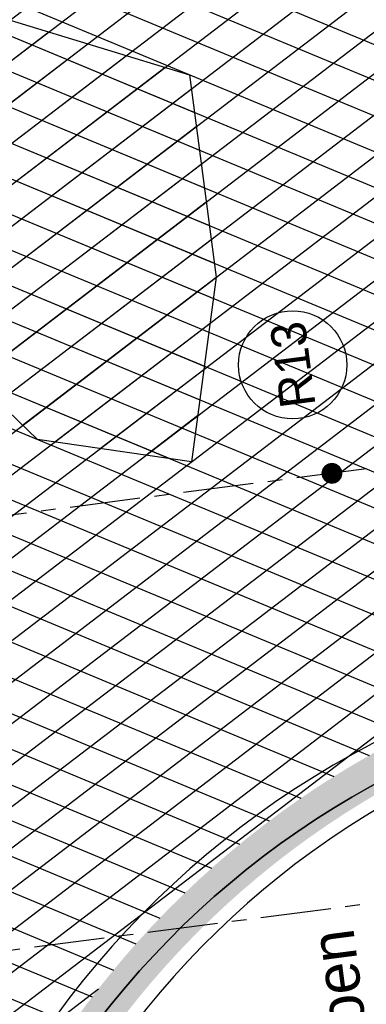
# Model space of a CAD drawing. Extents: x 117893332 to 118394757, y 454959407 to 455669244.
# Tile 58 of 256: x 118257453 to 118261396, y 455195851 to 455207067. Entities that reach past the tile are written whole.
import ezdxf
from ezdxf.enums import TextEntityAlignment as Align

# ---------------------------------------------------------------- set-up
doc = ezdxf.new("R2010")
doc.units = 0
doc.header["$LTSCALE"] = 200
doc.linetypes.add('Tauw_L_Center2', pattern=[6.4990000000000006, 4, -0.833, 0.833, -0.833])
doc.layers.get('0').update_dxf_attribs({"linetype": 'CONTINUOUS'})
doc.layers.add('INFO', color=6, linetype='CONTINUOUS', plot=False)
for name, color, linetype in [('ZU_N_-_AL999---LR_PE-110_sdr00__18_^200~-_-----', 7, 'CONTINUOUS'), ('ZU_N_-_AL999---LR_pvc200_sdr34__20_^200~M_-----', 7, 'CONTINUOUS'), ('ZU_N_-_EL999---LR_PE-110_sdr00~H_-----', 2, 'Tauw_L_Center2'), ('ZU_N_-_EL999---LR_pvc200_sdr34~H_-----', 2, 'Tauw_L_Center2'), ('ZU_N_-_JB00----ZME_tekst__25_^200~-_-----', 7, 'CONTINUOUS'), ('ZU_N_-_ML999---LR_pvc200_sdr34__20_^200~M_-----', 7, 'CONTINUOUS'), ('ZU_N_A_EV02----_kant molgoot ov betonstraatsteen~k_-----', 253, 'CONTINUOUS'), ('ZU_N_A_EV09----_Trottoirband_130-150-250~A_-----', 253, 'CONTINUOUS'), ('ZU_N_A_HV01----_arcering verharding gv asfalt~v_-----', 253, 'CONTINUOUS'), ('ZU_N_A_HV01AAR-_arcering verharding gv asfalt~s_-----', 253, 'CONTINUOUS'), ('ZU_N_A_HV02----molgoot ov betonstraatsteen~v_-----', 253, 'CONTINUOUS')]:
    doc.layers.add(name, color=color, linetype=linetype)
doc.layers.add('ZU_N_-_DX1AMA--_maatvoering_LIN__18_^200', color=7, linetype='CONTINUOUS', lineweight=18)
doc.styles.add('TAUW-ISOCP', font='tcb_isocp.shx')
doc.styles.add('tcb_isocp', font='tcb_isocp.shx')
doc.dimstyles.new('tzu18-dot_^200', dxfattribs={"dimscale": 200, "dimtxt": 1.8, "dimasz": 3, "dimexe": 2, "dimexo": 0, "dimgap": 0.5, "dimtad": 1, "dimdec": 0, "dimzin": 0, "dimdsep": 46, "dimtxsty": 'TAUW-ISOCP', "dimblk": 'DOTSMALL', "dimcen": 2, "dimdle": 1.5, "dimclre": 8, "dimadec": 0, "dimazin": 0, "dimtp": 1, "dimtm": 1, "dimtfac": 1, "dimtix": 1, "dimtmove": 1, "dimatfit": 3, "dimldrblk": 'DOTSMALL', "dimfxl": 1, "dimtvp": 0.5, "dimtolj": 1, "dimtzin": 0, "dimlwd": -1, "dimlwe": 5, "dimarcsym": 0})
pattern_1 = [(157.416313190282, (118248804.6750337, 455213277.5848131), (-144.0121693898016, -346.2448484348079), []), (217.416313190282, (118248804.6750337, 455213277.5848131), (227.8507499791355, -297.8406213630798), [])]

# ---------------------------------------------------------------- blocks, each defined once
blk = doc.blocks.new('_DotSmall')
at = {"color": 0, "linetype": 'ByBlock', "const_width": 0.5}
blk.add_lwpolyline([(-0.0625, 0, 1), (0.0625, 0, 1)], format="xyb", close=True, dxfattribs=at)
blk = doc.blocks.new('*D194')
at = {"layer": 'ZU_N_-_DX1AMA--_maatvoering_LIN__18_^200', "color": 8, "lineweight": 5, "transparency": 16777216}
for p, q in [((118283546.6574581, 455197660.382759), (118283402.0901661, 455198771.0133486)), ((118241154.1453988, 455192142.2827469), (118241009.5781068, 455193252.9133365))]:
    blk.add_line(p, q, dxfattribs=at)
at = {"layer": 'ZU_N_-_DX1AMA--_maatvoering_LIN__18_^200', "color": 0, "transparency": 16777216}
blk.add_line((118283751.2116771, 455198413.0829495), (118240763.7189468, 455192817.5361742), dxfattribs=at)
at = {"layer": 'ZU_N_-_DX1AMA--_maatvoering_LIN__18_^200', "color": 0, "transparency": 16777216, "xscale": 600, "yscale": 600, "zscale": 600}
for p, rotation in [((118283453.7213416, 455198374.3595679), 7.416313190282), ((118241061.2092823, 455192856.2595558), 187.416313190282)]:
    blk.add_blockref('_DotSmall', p, dxfattribs=dict(at, rotation=rotation))
at = {"layer": 'ZU_N_-_DX1AMA--_maatvoering_LIN__18_^200', "color": 0, "transparency": 16777216, "insert": (118253002.3845489, 455194128.2069523), "char_height": 360, "attachment_point": 5, "rotation": 187.416313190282, "style": 'TAUW-ISOCP'}
blk.add_mtext('\\A1;42750', dxfattribs=at)

msp = doc.modelspace()

# ---------------------------------------------------------------- hatches: boundary and pattern name
at = {"layer": 'ZU_N_A_HV01----_arcering verharding gv asfalt~v_-----'}
h = msp.add_hatch(dxfattribs=at)
h.set_pattern_fill('ASFALT', color=256, scale=3000)
h.set_pattern_definition(pattern_1)
h.paths.add_polyline_path([(118253562.4644317, 455173882.7550641, -0.413670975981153), (118245855.7562277, 455163886.7559816), (118232779.448046, 455162183.4266028, -0.2396013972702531), (118226539.3488066, 455164396.4313046), (118222931.5859316, 455163926.7441258), (118222383.7487684, 455168135.4742161), (118218106.8741981, 455167574.5760993), (118214434.7360406, 455164219.5352659), (118215506.4412013, 455155986.2169401), (118286398.3345948, 455165213.991818), (118285827.6629735, 455169598.1464381), (118269443.6465182, 455167465.4905022, -0.4142135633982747), (118257765.8233637, 455176453.3294046), (118256227.8597453, 455188268.6539, -0.4142135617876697), (118265215.698611, 455199946.4769887), (118292266.1138908, 455203467.5444995), (118291600.0729585, 455208584.3784367), (118288512.0832502, 455208182.4244898, -0.4142135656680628), (118286360.315439, 455209838.5329916), (118282082.5253519, 455242702.4295251), (118277103.5895731, 455242054.3371087, -0.4142135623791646), (118269661.0073064, 455247782.5220213), (118267518.7053234, 455264240.6439259), (118262945.7468947, 455263645.3963049), (118267639.6027709, 455227475.8892438), (118267223.0791646, 455227421.9624292), (118267223.0953798, 455227421.8374796), (118252708.3945412, 455225558.9908816), (118252749.7655286, 455225241.1604559), (118251437.4330616, 455225070.8540304), (118250715.0444016, 455230620.5667782), (118243327.2569473, 455287376.853917), (118243629.7457429, 455287416.2279319), (118243124.354806, 455290872.4482069), (118240928.7488096, 455307740.0890951, -0.4142135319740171), (118245603.8051835, 455313814.3496923), (118274546.4505115, 455317581.7228291), (118274030.151141, 455321548.2621741), (118245583.3097502, 455317845.426291, -0.4142135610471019), (118239509.0486006, 455322520.4825709), (118233549.7710685, 455368302.3163094, 0.4142135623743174), (118222813.3463366, 455376565.6076621), (118207809.9167748, 455374612.6583502, 0.4142135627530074), (118199546.6254238, 455363876.233606), (118205505.9032047, 455318094.3984217, -0.4142123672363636), (118200830.8688669, 455312020.1400964), (118163460.5556403, 455307155.6086541), (118165370.8677974, 455292480.2047596), (118168069.5899988, 455292831.4889433), (118168020.6380423, 455293207.5597649, -0.4142128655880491), (118177008.4523232, 455304885.379675), (118193278.4294503, 455307003.2308075, -0.1343417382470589), (118196112.2678289, 455306610.6909133), (118204322.7715568, 455303093.5020068), (118205538.0756343, 455305921.5248985, -0.2648123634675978), (118209818.1357149, 455309156.2414026), (118230144.221444, 455311802.0275834, -0.4142136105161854), (118236218.4835087, 455307126.9714311), (118240860.0830218, 455271468.1296604, -0.4142135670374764), (118236185.026669, 455265393.868468), (118214172.9505057, 455262528.6259582), (118214897.7231318, 455256960.5985169, -0.4142135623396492), (118212810.3363711, 455254248.4745319), (118211683.2549989, 455254101.7658931), (118212034.0112402, 455251407.0995864), (118215577.2140856, 455248630.0588531), (118219142.1158661, 455249094.050086), (118218436.6095952, 455254511.7740204, -0.4142294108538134), (118220523.9794215, 455257224.0278775), (118236969.7760967, 455259364.7257031, -0.4142130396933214), (118243044.0360546, 455254689.6790598), (118246252.6892428, 455230039.716037)])
h.paths.add_polyline_path([(118261528.7105488, 455214269.2460867, -0.4142135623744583), (118263616.0973097, 455216981.3700716), (118275257.8857749, 455218496.745074, -0.414213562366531), (118277970.0097599, 455216409.3583131), (118278976.6705481, 455208675.7399464, -0.4142135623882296), (118276889.283787, 455205963.6159614), (118274097.8328038, 455205600.2615634, -0.4142135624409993), (118272506.4212083, 455206825.0918127), (118272485.2704835, 455206987.5811397), (118269242.6258282, 455206565.4962798), (118269263.7765531, 455206403.0069523, -0.4142135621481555), (118268038.9463059, 455204811.595358), (118265247.4953238, 455204448.240958, -0.4142135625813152), (118262535.371337, 455206535.6277188)], flags=16)
h.paths.add_polyline_path([(118241537.8751546, 455300913.520497), (118240100.0229776, 455300726.2209592), (118239912.72344, 455302164.0731364), (118241350.575617, 455302351.3726742)], flags=16)
h.paths.add_polyline_path([(118240440.7304615, 455309039.881115), (118239002.8782845, 455308852.5815772), (118238815.5787469, 455310290.4337544), (118240253.430924, 455310477.7332923)], flags=16)
h.paths.add_polyline_path([(118229627.9109464, 455315768.5622057), (118215546.7017315, 455313935.6554853, -0.4142135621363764), (118209472.4405793, 455318610.7117853), (118204138.0194814, 455359592.1202821, -0.4142394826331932), (118213125.739277, 455371270.8578054), (118217290.6037433, 455371812.9851407, -0.4142135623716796), (118228968.4268994, 455362825.1463385), (118234302.9672465, 455321842.823391, -0.4142135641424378)], flags=16)
h.paths.add_polyline_path([(118229573.6982125, 455316185.0486755), (118215492.4889975, 455314352.1419551, -0.4142135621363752), (118209888.927049, 455318664.9245196), (118204554.5035642, 455359646.3513534, -0.4142400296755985), (118213179.9520113, 455370854.3713357), (118217344.8164798, 455371396.4986713, -0.4142135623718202), (118228551.94043, 455362770.933602), (118233886.4807771, 455321788.6106545, -0.4142135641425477)], flags=0)
h.paths.add_polyline_path([(118232786.1213894, 455366810.1098367), (118231546.5936505, 455366648.6447184), (118231359.294113, 455368086.4968955), (118232598.8218518, 455368247.9620139)], flags=0)
at = {"layer": 'ZU_N_A_HV01AAR-_arcering verharding gv asfalt~s_-----'}
h = msp.add_hatch(dxfattribs=at)
h.set_pattern_fill('ASFALT', color=256, scale=3000)
h.set_pattern_definition(pattern_1)
h.paths.add_polyline_path([(118256175.9258355, 455203713.3997167), (118254575.5247959, 455202348.3316832), (118253174.0763517, 455203400.0583046), (118251632.0669157, 455205525.4466773), (118253098.4803709, 455208063.7116129), (118255043.788088, 455209058.003749), (118257343.6699365, 455207061.9833318), (118259384.5661562, 455206440.2756569), (118259688.8917691, 455204134.6141819), (118259407.186611, 455202030.5132414), (118257655.0706373, 455202285.898762)])
at = {"layer": 'ZU_N_A_HV02----molgoot ov betonstraatsteen~v_-----'}
h = msp.add_hatch(dxfattribs=at)
h.set_pattern_fill('BRICK', color=256, scale=33.07086, angle=-1.272221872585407e-14)
h.set_pattern_definition([(97.41631319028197, (118248804.6750337, 455213277.5848131), (-208.2431961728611, -27.10636212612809), []), (187.416313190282, (118248804.6750337, 455213277.5848131), (54.21272425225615, -416.4863923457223), [209.999961, -209.999961]), (187.416313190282, (118248777.5686716, 455213485.8280093), (54.21272425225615, -416.4863923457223), [-209.999961, 209.999961])])
h.paths.add_polyline_path([(118236130.8139392, 455265810.3549383), (118213702.2513011, 455262890.899698), (118213756.4640354, 455262474.4132282), (118214481.2366621, 455256906.3857827, -0.4142135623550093), (118212756.1236366, 455254664.9610016), (118211212.5557949, 455254464.0396285), (118211639.701332, 455251182.5165892), (118215456.7662472, 455248190.8321688), (118219612.8361661, 455248731.8037606), (118218853.0924128, 455254566.0083225, -0.4142295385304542), (118220578.1913303, 455256807.5413003), (118237024.0330728, 455258948.2449923, -0.4142135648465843), (118242627.5950311, 455254635.4624813), (118245836.2027732, 455229985.5033018), (118253115.1089609, 455174065.6917914, -0.4217249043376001), (118245799.5223966, 455164302.9789468), (118232725.1971481, 455162599.9081029, -0.2477245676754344), (118226700.8242866, 455164840.9923619), (118223293.5470863, 455164399.8447171), (118222745.9989425, 455168606.3544288), (118217921.2696704, 455167973.9016491), (118213990.0282083, 455164382.1316596), (118215144.1674659, 455155515.5177361), (118286452.5473291, 455164797.5053483), (118286398.3345948, 455165213.991818), (118215506.4412013, 455155986.2169401), (118214434.7360406, 455164219.5352659), (118218106.8741981, 455167574.5760993), (118222383.7487684, 455168135.4742161), (118222931.5859316, 455163926.7441258), (118226539.3488066, 455164396.4313046, 0.2396013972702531), (118232779.448046, 455162183.4266028), (118245855.7562277, 455163886.7559816, 0.4136709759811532), (118253562.4644317, 455173882.7550641), (118246252.6892428, 455230039.716037), (118243044.0360546, 455254689.6790598, 0.4142130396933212), (118236969.7760967, 455259364.7257031), (118220523.9794215, 455257224.0278775, 0.414229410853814), (118218436.6095952, 455254511.7740204), (118219142.1158661, 455249094.050086), (118215577.2140856, 455248630.0588531), (118212034.0112402, 455251407.0995864), (118211683.2549989, 455254101.7658931), (118212810.3363711, 455254248.4745319, 0.4142135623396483), (118214897.7231318, 455256960.5985169), (118214172.9505057, 455262528.6259582), (118236185.026669, 455265393.868468, 0.4142135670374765), (118240860.0830218, 455271468.1296604), (118236218.4835087, 455307126.9714311, 0.4142136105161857), (118230144.221444, 455311802.0275834), (118209818.1357149, 455309156.2414026, 0.2648123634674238), (118205538.0756343, 455305921.5248985), (118204322.7715568, 455303093.5020068), (118196112.2678289, 455306610.6909133, 0.1343417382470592), (118193278.4294503, 455307003.2308075), (118177008.4523232, 455304885.379675, 0.4142128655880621), (118168020.6380423, 455293207.5597649), (118168069.5899988, 455292831.4889433), (118168486.0764684, 455292885.7016779), (118168437.1245119, 455293261.7724997, -0.4142128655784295), (118177062.6660484, 455304468.8933343), (118193332.6431336, 455306586.7444612, -0.1343417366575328), (118195946.8851516, 455306224.6227999), (118199133.4112065, 455304859.5891468), (118204543.5389405, 455302542.0162089), (118205924.3779531, 455305755.5830221, -0.2648230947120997), (118209872.8562951, 455308739.8174797), (118222172.9640686, 455310340.868138), (118230198.421261, 455311385.5394321, -0.4142143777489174), (118235801.9970393, 455307072.7586945), (118240443.5965525, 455271413.9169239, -0.4142135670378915)])
h = msp.add_hatch(dxfattribs=at)
h.set_pattern_fill('BRICK', color=256, scale=33.07086)
h.set_pattern_definition([(97.41631319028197, (118248804.6750337, 455213277.5848131), (-208.2431961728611, -27.10636212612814), []), (187.416313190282, (118248804.6750337, 455213277.5848131), (54.21272425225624, -416.4863923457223), [209.999961, -209.999961]), (187.416313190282, (118248777.5686716, 455213485.8280093), (54.21272425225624, -416.4863923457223), [-209.999961, 209.999961])])
h.paths.add_polyline_path([(118274235.6642532, 455201120.5775577), (118274276.9691945, 455200803.2545261), (118273979.4788588, 455200764.5311442), (118273938.1739175, 455201081.854176), (118265215.698611, 455199946.4769887, 0.002879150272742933), (118265096.7916708, 455199930.302415), (118265138.007419, 455199613.6646045), (118264840.5170834, 455199574.9412227), (118264800.3051654, 455199883.8671613, 0.4024533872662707), (118256227.8597453, 455188268.6539), (118257765.8233637, 455176453.3294047, 0.414213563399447), (118269443.6465182, 455167465.4905022), (118279042.6679922, 455168714.964963), (118279002.1352845, 455169026.3553495), (118279299.6256202, 455169065.0787311), (118279340.1583277, 455168753.6883451), (118285827.6629735, 455169598.1464382), (118285773.4502392, 455170014.6329079), (118285674.2867969, 455170001.7251143), (118285674.4025296, 455170000.8360046), (118282798.6626198, 455169626.5099819), (118279922.92271, 455169252.1839592), (118277047.1828002, 455168877.8579365), (118274171.4428905, 455168503.5319141), (118271295.7029807, 455168129.2058911), (118271196.5335149, 455168116.3443498), (118271196.5395354, 455168116.2980973), (118270085.6554721, 455167971.6978112), (118269389.4337666, 455167881.976994, -0.03330477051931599), (118268061.3467104, 455167798.3911037), (118267961.3467077, 455167798.3911037), (118267961.3467077, 455167799.2642246, -0.3728751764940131), (118258182.3098599, 455176507.5421212), (118256644.3462178, 455188322.8666134, -0.414213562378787), (118265269.9113453, 455199529.990519), (118292320.3266251, 455203051.0580299), (118292266.1138908, 455203467.5444996), (118288222.5645223, 455202941.2083911), (118288263.8694637, 455202623.8853595), (118287966.3791281, 455202585.1619776), (118287925.0741867, 455202902.4850094)])

# ---------------------------------------------------------------- linework, layer by layer
at = {"layer": 'INFO'}
msp.add_lwpolyline([(118256175.9258355, 455203713.3997167), (118254575.5247959, 455202348.3316832), (118253174.0763517, 455203400.0583046), (118251632.0669157, 455205525.4466773), (118253098.4803709, 455208063.7116129), (118255043.788088, 455209058.003749), (118257343.6699365, 455207061.9833318), (118259384.5661562, 455206440.2756569), (118259688.8917691, 455204134.6141819), (118259407.186611, 455202030.5132414), (118257655.0706373, 455202285.898762)], close=True, dxfattribs=at)
at = {"layer": 'ZU_N_-_EL999---LR_PE-110_sdr00~H_-----'}
msp.add_lwpolyline([(118264858.2417884, 455197443.2565085), (118250548.5546699, 455195580.609526), (118248653.3860742, 455210140.1422225)], dxfattribs=at)
at = {"layer": 'ZU_N_-_EL999---LR_pvc200_sdr34~H_-----'}
msp.add_lwpolyline([(118288465.888257, 455205473.8038904), (118255735.2907514, 455201213.4081875)], dxfattribs=at)
at = {"layer": 'ZU_N_-_ML999---LR_pvc200_sdr34__20_^200~M_-----', "flags": 128}
msp.add_lwpolyline([(118261005.1699595, 455201899.3272856, 0, 0, 0), (118261045.9394668, 455201786.4652137, 0, 91.824, 0), (118261042.8328303, 455201795.0653036, 91.824, 169.728, 0), (118261034.002155, 455201819.5112283, 169.728, 221.712, 0), (118261020.768373, 455201856.1462569, 221.712, 240, 0), (118261005.1699595, 455201899.3272856, 240, 221.712, 0), (118260989.571546, 455201942.5083143, 221.712, 169.728, 0), (118260976.3377639, 455201979.1433428, 169.728, 91.824, 0), (118260967.5070886, 455202003.5892676, 91.824, 0, 0), (118260964.4004522, 455202012.1893575, 0, 0, 0), (118261005.1699595, 455201899.3272856, 0, 0, 0), (118260767.9798104, 455202555.9398729, 0, 0, 0)], format="xyseb", dxfattribs=at)
at = {"layer": 'ZU_N_-_ML999---LR_pvc200_sdr34__20_^200~M_-----'}
msp.add_circle((118260558.7234104, 455203135.223569), 615.9203207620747, dxfattribs=at)
at = {"layer": 'ZU_N_A_EV02----_kant molgoot ov betonstraatsteen~k_-----'}
msp.add_lwpolyline([(118264991.1770584, 455199493.7085533, 0.4142135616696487), (118256365.6119276, 455188286.5846718), (118257903.5755366, 455176471.2604347), (118256365.6119277, 455188286.5846717, -0.4142135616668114), (118264991.1770584, 455199493.7085531), (118292041.5923381, 455203014.776064), (118291987.3796038, 455203431.2625337), (118264936.9643241, 455199910.1950229, 0.4142135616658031), (118255949.1254578, 455188232.3719385), (118257487.0890416, 455176417.047709, 0.414213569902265), (118269164.9121905, 455167429.2085311), (118285548.9286865, 455169561.8644723), (118285494.7159522, 455169978.3509421), (118269110.6426685, 455167845.6876335, -0.4142118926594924), (118257903.5755366, 455176471.2604347, 0.3634644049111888), (118267351.2838515, 455167773.0265765)], format="xyb", dxfattribs=at)
at = {"layer": 'ZU_N_A_EV09----_Trottoirband_130-150-250~A_-----'}
msp.add_arc((118266560.6907342, 455189613.6460025), 9850.000000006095, 97.41631319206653, 187.4163130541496, dxfattribs=at)

# ---------------------------------------------------------------- texts
at = {"layer": 'ZU_N_-_AL999---LR_PE-110_sdr00__18_^200~-_-----', "style": 'TAUW-ISOCP', "oblique": 20.00023775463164}
msp.add_text('PE %%129110', height=360, rotation=187.4163115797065, dxfattribs=at).set_placement((118264003.2099972, 455197158.7841732))
at = {"layer": 'ZU_N_-_AL999---LR_pvc200_sdr34__20_^200~M_-----', "style": 'tcb_isocp'}
msp.add_text('R13', height=400, rotation=97.41631349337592, dxfattribs=at).set_placement((118260558.7234104, 455203135.223569), align=Align.MIDDLE)
at = {"layer": 'ZU_N_-_JB00----ZME_tekst__25_^200~-_-----', "style": 'TAUW-ISOCP'}
msp.add_text('groen', height=500, rotation=97.41631349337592, dxfattribs=at).set_placement((118261467.4338468, 455195033.765765))

# ---------------------------------------------------------------- dimensions: what is measured, and where the dimension line sits
at = {"layer": 'ZU_N_-_DX1AMA--_maatvoering_LIN__18_^200'}
dim = msp.add_linear_dim(base=(118241061.2092824, 455192856.2595558), p1=(118283546.6574582, 455197660.382759), p2=(118241154.1453988, 455192142.2827469), angle=187.4163115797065, dimstyle='tzu18-dot_^200', dxfattribs=at)
dim.commit()
dim.dimension.update_dxf_attribs({"geometry": '*D194', "text_midpoint": (118252966.2381524, 455194405.8997355), "dimtype": 160})

doc.saveas('drawing.dxf')
